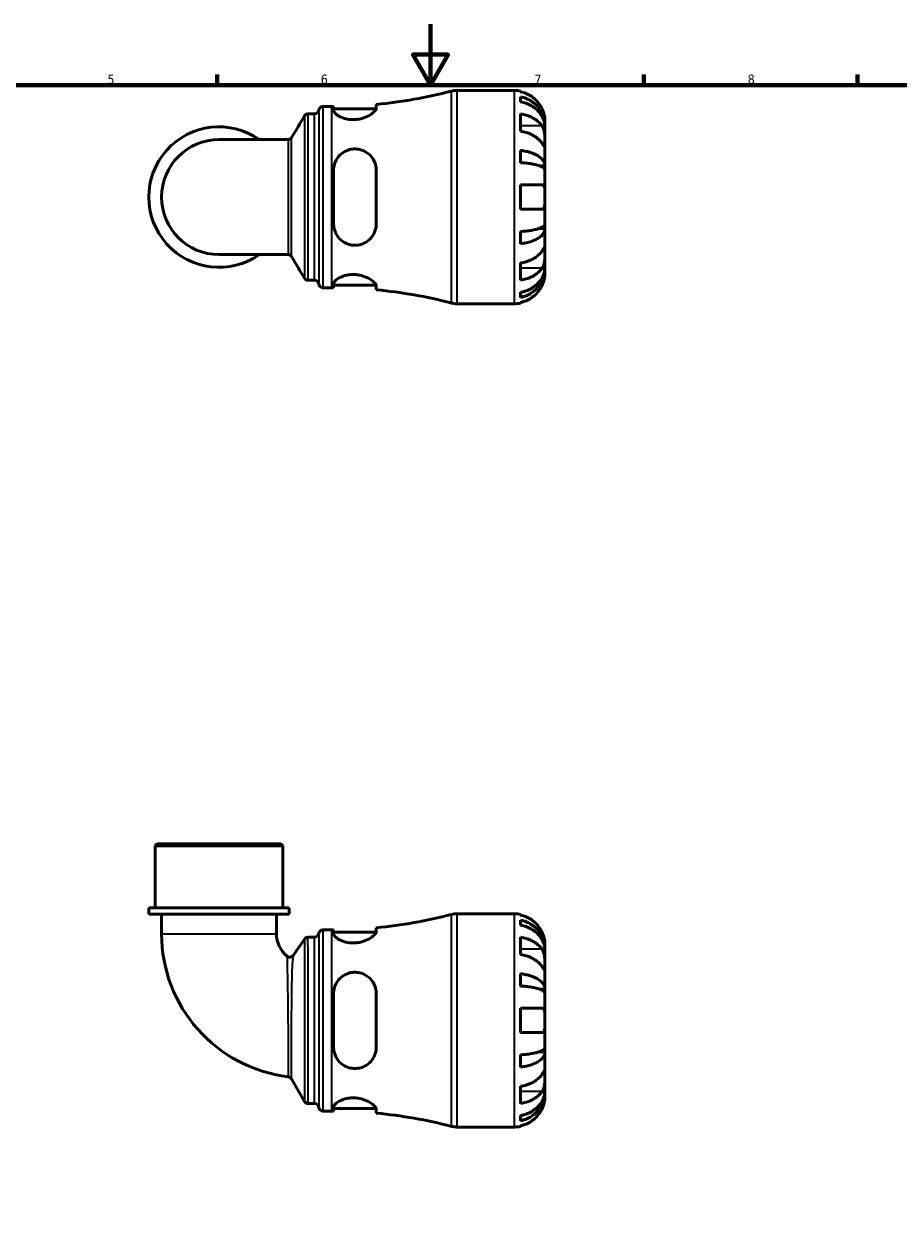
# Model space of a CAD drawing. Header units: millimetres. Extents: x 0 to 902, y -199 to 594.
# Tile 3 of 5: x 287 to 574, y 198 to 594. Entities that reach past the tile are written whole.
import ezdxf

# ---------------------------------------------------------------- set-up
doc = ezdxf.new("R2010")
doc.units = ezdxf.units.MM
for name, color, linetype, lineweight in [('Border (ANSI)', 7, 'Continuous', 70), ('Visible (ANSI)', 7, 'Continuous', 50), ('Visible Narrow (ANSI)', 7, 'Continuous', 35)]:
    doc.layers.add(name, color=color, linetype=linetype, lineweight=lineweight)
doc.styles.add('Note Text (ANSI)', font='tahoma.ttf')

# ---------------------------------------------------------------- blocks, each defined once
blk = doc.blocks.new('Borders Default Border')
at = {"layer": 'Border (ANSI)'}
for p, q in [((350.42, 574), (350.42, 577.45)), ((490.58, 574), (490.58, 577.45)), ((560.67, 574), (560.67, 577.45))]:
    blk.add_line(p, q, dxfattribs=at)
at = {"layer": 'Border (ANSI)', "flags": 128}
for points in [[(420.5, 594), (420.5, 574), (414.73, 584), (426.27, 584), (420.5, 574)], [(20, 20), (20, 574), (821, 574), (821, 20), (20, 20)]]:
    blk.add_lwpolyline(points, dxfattribs=at)
at = {"layer": 'Border (ANSI)', "color": 230, "true_color": 0xff0080, "char_height": 3.05, "attachment_point": 7, "style": 'Note Text (ANSI)'}
for s, insert in [('5', (314.48, 574.34)), ('6', (384.49, 574.34)), ('7', (454.6, 574.4)), ('8', (524.63, 574.33))]:
    blk.add_mtext(s, dxfattribs=dict(at, insert=insert))

msp = doc.modelspace()

# ---------------------------------------------------------------- linework, layer by layer
at = {"layer": 'Visible (ANSI)'}
for p, q in [((429.157, 572.238), (448.073, 572.238)), ((450.073, 572.036), (450.073, 571.805)), ((385.198, 566.988), (388.058, 566.988)), ((388.698, 566.989), (388.698, 565.658)), ((402.698, 566.374), (402.698, 567.674)), ((450.073, 570.155), (450.073, 568.494)), ((380.333, 564.538), (382.42, 564.538)), ((388.698, 566.188), (402.673, 566.188)), ((450.073, 564.509), (450.073, 558.852)), ((458.073, 560.629), (458.048, 560.629)), ((458.073, 560.629), (458.073, 562.238)), ((458.073, 560.017), (458.073, 560.629)), ((458.073, 554.916), (458.073, 560.017)), ((373.709, 556.097), (351.073, 556.097)), ((450.073, 552.533), (450.073, 548.525)), ((458.073, 547.539), (458.073, 554.916)), ((458.073, 547.539), (456.164, 547.539)), ((458.073, 546.061), (458.073, 547.539)), ((388.698, 546.038), (388.698, 528.438)), ((402.698, 528.438), (402.698, 546.038)), ((458.073, 537.238), (458.073, 546.061)), ((450.073, 541.238), (450.073, 533.238)), ((458.073, 528.415), (458.073, 537.238)), ((458.073, 526.937), (458.073, 528.415)), ((450.073, 525.951), (450.073, 521.943)), ((458.073, 526.937), (456.164, 526.937)), ((458.073, 519.56), (458.073, 526.937)), ((458.073, 514.459), (458.073, 519.56)), ((351.073, 518.378), (373.709, 518.378)), ((450.073, 515.624), (450.073, 509.967)), ((458.073, 513.847), (458.048, 513.847)), ((458.073, 513.847), (458.073, 514.459)), ((458.073, 512.238), (458.073, 513.847)), ((380.333, 509.938), (382.42, 509.938)), ((385.198, 507.488), (388.058, 507.488)), ((388.698, 508.818), (388.698, 507.487)), ((388.698, 508.288), (402.673, 508.288)), ((402.698, 506.802), (402.698, 508.102)), ((450.073, 505.982), (450.073, 504.321)), ((429.157, 502.238), (448.073, 502.238)), ((450.073, 502.671), (450.073, 502.44)), ((330.818, 324.991), (330.118, 324.291)), ((372.028, 324.291), (330.118, 324.291)), ((330.118, 303.991), (330.118, 324.291)), ((330.818, 324.991), (371.328, 324.991)), ((371.328, 324.991), (372.028, 324.291)), ((372.028, 303.991), (372.028, 324.291)), ((374.123, 303.991), (328.022, 303.991)), ((328.022, 301.891), (328.022, 303.991)), ((374.123, 301.891), (328.022, 301.891)), ((332.213, 301.891), (332.213, 295.456)), ((369.932, 301.891), (369.932, 295.456)), ((374.123, 301.891), (374.123, 303.991)), ((429.157, 301.991), (448.073, 301.991)), ((450.073, 301.789), (450.073, 301.559)), ((402.698, 296.128), (402.698, 297.428)), ((450.073, 299.908), (450.073, 298.248)), ((375.474, 288.336), (379.121, 293.68)), ((380.278, 294.291), (382.42, 294.291)), ((385.198, 296.741), (388.058, 296.741)), ((388.698, 296.743), (388.698, 295.411)), ((388.698, 295.941), (402.673, 295.941)), ((450.073, 294.262), (450.073, 288.606)), ((458.073, 290.383), (458.048, 290.383)), ((458.073, 290.383), (458.073, 291.991)), ((458.073, 289.77), (458.073, 290.383)), ((458.073, 284.669), (458.073, 289.77)), ((450.073, 282.286), (450.073, 278.278)), ((458.073, 277.293), (458.073, 284.669)), ((388.698, 275.791), (388.698, 258.191)), ((402.698, 258.191), (402.698, 275.791)), ((458.073, 277.293), (456.164, 277.293)), ((458.073, 275.814), (458.073, 277.293)), ((458.073, 266.991), (458.073, 275.814)), ((450.073, 270.991), (450.073, 262.991)), ((458.073, 258.168), (458.073, 266.991)), ((458.073, 256.69), (458.073, 258.168)), ((450.073, 255.705), (450.073, 251.696)), ((458.073, 256.69), (456.164, 256.69)), ((458.073, 249.314), (458.073, 256.69)), ((379.134, 240.391), (374.863, 247.789)), ((458.073, 244.212), (458.073, 249.314)), ((450.073, 245.377), (450.073, 239.72)), ((458.073, 243.6), (458.048, 243.6)), ((458.073, 243.6), (458.073, 244.212)), ((458.073, 241.991), (458.073, 243.6)), ((380.346, 239.691), (382.42, 239.691)), ((388.698, 238.571), (388.698, 237.24)), ((388.698, 238.041), (402.673, 238.041)), ((402.698, 236.555), (402.698, 237.855)), ((385.198, 237.241), (388.058, 237.241)), ((450.073, 235.735), (450.073, 234.075)), ((429.157, 231.991), (448.073, 231.991)), ((450.073, 232.424), (450.073, 232.193))]:
    msp.add_line(p, q, dxfattribs=at)
for centre, radius, start, end in [((388.058, 723.483), 156.495, 275.36782, 284.55907), ((429.157, 565.238), 7, 90, 104.55907), ((448.073, 562.238), 10, 78.46304, 90), ((385.198, 565.588), 1.4, 90, 172.81924), ((388.058, 723.483), 156.495, 270, 270.23432), ((382.42, 565.938), 1.4, 270, 352.81924), ((351.073, 537.238), 23.05, 54.9032, 305.0968), ((351.073, 537.238), 18.86, 90, 270), ((382.42, 508.538), 1.4, 7.18076, 90), ((385.198, 508.888), 1.4, 187.18076, 270), ((388.058, 350.993), 156.495, 89.76568, 90), ((388.058, 350.993), 156.495, 75.44093, 84.63218), ((429.157, 509.238), 7, 255.44093, 270), ((448.073, 512.238), 10, 270, 281.53696), ((388.058, 453.237), 156.495, 275.36782, 284.55907), ((429.157, 294.991), 7, 90, 104.55907), ((448.073, 291.991), 10, 78.46304, 90), ((379.538, 295.456), 47.325, 180, 263.05981), ((379.538, 295.456), 9.606, 180, 230.49497), ((380.278, 292.891), 1.4, 90, 145.69276), ((382.42, 295.691), 1.4, 270, 352.81924), ((385.198, 295.341), 1.4, 90, 172.81924), ((388.058, 453.237), 156.495, 270, 270.23432), ((374.318, 289.125), 1.4, 230.49497, 325.69276), ((373.65, 247.089), 1.4, 30, 83.05981), ((380.346, 241.091), 1.4, 210, 270), ((382.42, 238.291), 1.4, 7.18076, 90), ((385.198, 238.641), 1.4, 187.18076, 270), ((388.058, 80.746), 156.495, 89.76568, 90), ((388.058, 80.746), 156.495, 75.44093, 84.63218), ((429.157, 238.991), 7, 255.44093, 270), ((448.073, 241.991), 10, 270, 281.53696)]:
    msp.add_arc(centre, radius, start, end, dxfattribs=at)
for points, knots in [([(457.113, 566.238), (456.908, 566.676), (456.66, 567.121), (456.004, 568.108), (455.569, 568.631), (454.695, 569.509), (454.176, 569.944), (453.058, 570.694), (452.459, 571.01), (451.336, 571.477), (450.712, 571.674), (450.073, 571.805)], [4.90264375, 4.90264375, 4.90264375, 4.90264375, 5.04224508, 5.04224508, 5.22854914, 5.22854914, 5.41380406, 5.41380406, 5.59905898, 5.59905898, 5.77859995, 5.77859995, 5.77859995, 5.77859995]), ([(450.073, 570.155), (450.714, 570.028), (451.34, 569.836), (452.465, 569.385), (453.064, 569.08), (454.183, 568.355), (454.702, 567.935), (455.575, 567.088), (456.01, 566.583), (456.758, 565.496), (457.073, 564.913), (457.546, 563.804), (457.749, 563.174), (458.012, 561.888), (458.073, 561.231), (458.073, 560.629)], [0.1897184, 0.1897184, 0.1897184, 0.1897184, 0.3698032, 0.3698032, 0.5549844, 0.5549844, 0.7401655, 0.7401655, 0.9258164, 0.9258164, 1.1114673, 1.1114673, 1.2978252, 1.2978252, 1.484183, 1.484183, 1.484183, 1.484183]), ([(458.073, 560.017), (458.073, 560.552), (458.012, 561.137), (457.749, 562.282), (457.546, 562.842), (457.073, 563.83), (456.758, 564.348), (456.01, 565.315), (455.575, 565.765), (454.702, 566.519), (454.183, 566.893), (453.064, 567.538), (452.465, 567.809), (451.34, 568.211), (450.714, 568.381), (450.073, 568.494)], [4.4593823, 4.4593823, 4.4593823, 4.4593823, 4.6457401, 4.6457401, 4.832098, 4.832098, 5.0177489, 5.0177489, 5.2033998, 5.2033998, 5.388581, 5.388581, 5.5737621, 5.5737621, 5.753847, 5.753847, 5.753847, 5.753847]), ([(379.131, 563.855), (379.152, 563.89), (379.177, 563.93), (379.244, 564.019), (379.285, 564.069), (379.395, 564.18), (379.463, 564.24), (379.642, 564.36), (379.754, 564.42), (380.021, 564.51), (380.176, 564.538), (380.333, 564.538)], [3.1402421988, 3.1402421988, 3.1402421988, 3.1402421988, 3.1405148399, 3.1405148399, 3.140787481, 3.140787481, 3.1410601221, 3.1410601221, 3.1413327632, 3.1413327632, 3.1416054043, 3.1416054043, 3.1416054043, 3.1416054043]), ([(402.698, 566.374), (402.698, 566.263), (402.669, 566.142), (402.471, 565.693), (402.163, 565.326), (401.252, 564.554), (400.637, 564.147), (399.238, 563.456), (398.474, 563.164), (397.009, 562.804), (396.349, 562.702), (395.037, 562.629), (394.405, 562.653), (393.05, 562.828), (392.359, 563.002), (390.967, 563.5), (390.316, 563.846), (389.301, 564.567), (388.949, 564.942), (388.729, 565.413), (388.698, 565.539), (388.698, 565.658)], [-2.4790192, -2.4790192, -2.4790192, -2.4790192, -2.3627081, -2.3627081, -2.0765821, -2.0765821, -1.7793934, -1.7793934, -1.5106282, -1.5106282, -1.3077881, -1.3077881, -1.1151315, -1.1151315, -0.8806036, -0.8806036, -0.5856229, -0.5856229, -0.2787648, -0.2787648, -0.1576809, -0.1576809, -0.1576809, -0.1576809]), ([(450.073, 564.509), (450.712, 564.416), (451.336, 564.277), (452.459, 563.947), (453.058, 563.724), (454.176, 563.193), (454.695, 562.886), (455.569, 562.265), (456.004, 561.894), (456.66, 561.197), (456.908, 560.882), (457.113, 560.573)], [0.18972425, 0.18972425, 0.18972425, 0.18972425, 0.36926522, 0.36926522, 0.55452014, 0.55452014, 0.73977506, 0.73977506, 0.92607912, 0.92607912, 1.06568045, 1.06568045, 1.06568045, 1.06568045]), ([(458.073, 562.238), (458.073, 562.238), (458.073, 562.281), (458.07, 562.458), (458.066, 562.6), (458.035, 563.048), (457.997, 563.392), (457.867, 564.068), (457.798, 564.36), (457.641, 564.899), (457.563, 565.137), (457.383, 565.623), (457.281, 565.871), (457.151, 566.156), (457.132, 566.197), (457.113, 566.238)], [-2.77804136, -2.77804136, -2.77804136, -2.77804136, -2.67672151, -2.67672151, -2.56558131, -2.56558131, -2.40960112, -2.40960112, -2.30519389, -2.30519389, -2.22617552, -2.22617552, -2.14450488, -2.14450488, -2.1308178, -2.1308178, -2.1308178, -2.1308178]), ([(457.113, 560.573), (457.172, 560.485), (457.228, 560.392), (457.389, 560.098), (457.486, 559.883), (457.662, 559.409), (457.738, 559.149), (457.89, 558.494), (457.95, 558.093), (458.041, 557.185), (458.059, 556.688), (458.075, 555.734), (458.073, 555.29), (458.073, 554.916)], [-0.64434498, -0.64434498, -0.64434498, -0.64434498, -0.60308586, -0.60308586, -0.52007987, -0.52007987, -0.43273909, -0.43273909, -0.31000661, -0.31000661, -0.15868997, -0.15868997, 0, 0, 0, 0]), ([(373.709, 556.097), (373.859, 556.097), (374.008, 556.123), (374.271, 556.208), (374.384, 556.266), (374.567, 556.386), (374.637, 556.447), (374.749, 556.558), (374.792, 556.609), (374.861, 556.7), (374.887, 556.74), (374.909, 556.777), (374.909, 556.778), (374.91, 556.779)], [-1.555653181, -1.555653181, -1.555653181, -1.555653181, -1.5538277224, -1.5538277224, -1.5519557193, -1.5519557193, -1.5500837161, -1.5500837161, -1.5482117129, -1.5482117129, -1.5463397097, -1.5463397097, -1.5462931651, -1.5462931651, -1.5462931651, -1.5462931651]), ([(457.113, 554.916), (456.908, 555.226), (456.66, 555.54), (456.004, 556.238), (455.569, 556.608), (454.695, 557.229), (454.176, 557.536), (453.058, 558.067), (452.459, 558.29), (451.336, 558.62), (450.712, 558.759), (450.073, 558.852)], [4.90264375, 4.90264375, 4.90264375, 4.90264375, 5.04224508, 5.04224508, 5.22854914, 5.22854914, 5.41380406, 5.41380406, 5.59905898, 5.59905898, 5.77859995, 5.77859995, 5.77859995, 5.77859995]), ([(388.698, 546.038), (388.698, 546.327), (388.716, 546.614), (388.856, 547.746), (389.114, 548.559), (389.958, 550.162), (390.59, 550.926), (391.985, 552.024), (392.689, 552.41), (394.068, 552.876), (394.706, 552.998), (396.011, 553.062), (396.658, 553.001), (398.087, 552.669), (398.832, 552.347), (400.333, 551.378), (401.037, 550.67), (402.072, 549.074), (402.424, 548.198), (402.661, 546.862), (402.698, 546.452), (402.698, 546.038)], [-2.4596733, -2.4596733, -2.4596733, -2.4596733, -2.3687682, -2.3687682, -2.0987401, -2.0987401, -1.7859063, -1.7859063, -1.5384941, -1.5384941, -1.3426217, -1.3426217, -1.1452716, -1.1452716, -0.8922041, -0.8922041, -0.5721176, -0.5721176, -0.2699911, -0.2699911, -0.1397069, -0.1397069, -0.1397069, -0.1397069]), ([(450.073, 552.533), (450.714, 552.466), (451.34, 552.366), (452.465, 552.129), (453.064, 551.969), (454.183, 551.589), (454.702, 551.369), (455.575, 550.925), (456.01, 550.66), (456.758, 550.09), (457.073, 549.785), (457.546, 549.203), (457.749, 548.873), (458.012, 548.199), (458.073, 547.855), (458.073, 547.539)], [0.1897184, 0.1897184, 0.1897184, 0.1897184, 0.3698032, 0.3698032, 0.5549844, 0.5549844, 0.7401655, 0.7401655, 0.9258164, 0.9258164, 1.1114673, 1.1114673, 1.2978252, 1.2978252, 1.484183, 1.484183, 1.484183, 1.484183]), ([(458.073, 554.916), (458.073, 554.706), (458.073, 554.521), (458.071, 554.194), (458.069, 554.057), (458.051, 553.816), (458.031, 553.745), (457.944, 553.743), (457.88, 553.805), (457.724, 554.008), (457.647, 554.118), (457.469, 554.379), (457.37, 554.529), (457.213, 554.765), (457.164, 554.839), (457.113, 554.916)], [0, 0, 0, 0, 0.08884908, 0.08884908, 0.18379648, 0.18379648, 0.31419699, 0.31419699, 0.43784665, 0.43784665, 0.52411276, 0.52411276, 0.60765264, 0.60765264, 0.6434969, 0.6434969, 0.6434969, 0.6434969]), ([(458.073, 546.061), (458.073, 546.217), (458.012, 546.386), (457.749, 546.719), (457.546, 546.882), (457.073, 547.169), (456.758, 547.32), (456.01, 547.601), (455.575, 547.731), (454.702, 547.95), (454.183, 548.059), (453.064, 548.247), (452.465, 548.325), (451.34, 548.442), (450.714, 548.492), (450.073, 548.525)], [4.4593823, 4.4593823, 4.4593823, 4.4593823, 4.6457401, 4.6457401, 4.832098, 4.832098, 5.0177489, 5.0177489, 5.2033998, 5.2033998, 5.388581, 5.388581, 5.5737621, 5.5737621, 5.753847, 5.753847, 5.753847, 5.753847]), ([(450.073, 541.238), (450.712, 541.238), (451.336, 541.238), (452.459, 541.238), (453.058, 541.238), (454.176, 541.238), (454.695, 541.238), (455.569, 541.238), (456.004, 541.238), (456.66, 541.238), (456.908, 541.238), (457.113, 541.238)], [0.18972425, 0.18972425, 0.18972425, 0.18972425, 0.36926522, 0.36926522, 0.55452014, 0.55452014, 0.73977506, 0.73977506, 0.92607912, 0.92607912, 1.06568045, 1.06568045, 1.06568045, 1.06568045]), ([(457.113, 541.238), (457.182, 541.238), (457.247, 541.23), (457.408, 541.187), (457.498, 541.139), (457.663, 540.992), (457.737, 540.888), (457.889, 540.565), (457.951, 540.318), (458.041, 539.662), (458.059, 539.24), (458.075, 538.29), (458.073, 537.766), (458.073, 537.238)], [-0.64008532, -0.64008532, -0.64008532, -0.64008532, -0.59222185, -0.59222185, -0.51595037, -0.51595037, -0.43235608, -0.43235608, -0.30863031, -0.30863031, -0.15844955, -0.15844955, 0, 0, 0, 0]), ([(458.073, 537.238), (458.073, 536.9), (458.073, 536.564), (458.07, 535.878), (458.066, 535.535), (458.035, 534.77), (457.997, 534.381), (457.867, 533.861), (457.798, 533.69), (457.641, 533.46), (457.563, 533.385), (457.383, 533.277), (457.281, 533.247), (457.151, 533.239), (457.132, 533.238), (457.113, 533.238)], [-2.77804136, -2.77804136, -2.77804136, -2.77804136, -2.67672151, -2.67672151, -2.56558131, -2.56558131, -2.40960112, -2.40960112, -2.30519389, -2.30519389, -2.22617552, -2.22617552, -2.14450488, -2.14450488, -2.1308178, -2.1308178, -2.1308178, -2.1308178]), ([(457.113, 533.238), (456.908, 533.238), (456.66, 533.238), (456.004, 533.238), (455.569, 533.238), (454.695, 533.238), (454.176, 533.238), (453.058, 533.238), (452.459, 533.238), (451.336, 533.238), (450.712, 533.238), (450.073, 533.238)], [4.90264375, 4.90264375, 4.90264375, 4.90264375, 5.04224508, 5.04224508, 5.22854914, 5.22854914, 5.41380406, 5.41380406, 5.59905898, 5.59905898, 5.77859995, 5.77859995, 5.77859995, 5.77859995]), ([(402.698, 528.438), (402.698, 528.069), (402.669, 527.702), (402.471, 526.454), (402.163, 525.615), (401.252, 524.081), (400.637, 523.393), (399.238, 522.342), (398.474, 521.953), (397.009, 521.531), (396.349, 521.436), (395.037, 521.44), (394.405, 521.529), (393.05, 521.912), (392.359, 522.24), (390.967, 523.194), (390.316, 523.869), (389.301, 525.439), (388.949, 526.343), (388.729, 527.672), (388.698, 528.054), (388.698, 528.438)], [-2.4790192, -2.4790192, -2.4790192, -2.4790192, -2.3627081, -2.3627081, -2.0765821, -2.0765821, -1.7793934, -1.7793934, -1.5106282, -1.5106282, -1.3077881, -1.3077881, -1.1151315, -1.1151315, -0.8806036, -0.8806036, -0.5856229, -0.5856229, -0.2787648, -0.2787648, -0.1576809, -0.1576809, -0.1576809, -0.1576809]), ([(450.073, 525.951), (450.714, 525.984), (451.34, 526.034), (452.465, 526.151), (453.064, 526.229), (454.183, 526.417), (454.702, 526.526), (455.575, 526.745), (456.01, 526.875), (456.758, 527.156), (457.073, 527.307), (457.546, 527.594), (457.749, 527.757), (458.012, 528.089), (458.073, 528.259), (458.073, 528.415)], [0.1897184, 0.1897184, 0.1897184, 0.1897184, 0.3698032, 0.3698032, 0.5549844, 0.5549844, 0.7401655, 0.7401655, 0.9258164, 0.9258164, 1.1114673, 1.1114673, 1.2978252, 1.2978252, 1.484183, 1.484183, 1.484183, 1.484183]), ([(458.073, 526.937), (458.073, 526.621), (458.012, 526.277), (457.749, 525.603), (457.546, 525.272), (457.073, 524.691), (456.758, 524.386), (456.01, 523.816), (455.575, 523.551), (454.702, 523.107), (454.183, 522.887), (453.064, 522.507), (452.465, 522.347), (451.34, 522.11), (450.714, 522.01), (450.073, 521.943)], [4.4593823, 4.4593823, 4.4593823, 4.4593823, 4.6457401, 4.6457401, 4.832098, 4.832098, 5.0177489, 5.0177489, 5.2033998, 5.2033998, 5.388581, 5.388581, 5.5737621, 5.5737621, 5.753847, 5.753847, 5.753847, 5.753847]), ([(450.073, 515.624), (450.712, 515.717), (451.336, 515.856), (452.459, 516.186), (453.058, 516.409), (454.176, 516.94), (454.695, 517.247), (455.569, 517.868), (456.004, 518.238), (456.66, 518.936), (456.908, 519.25), (457.113, 519.56)], [0.18972425, 0.18972425, 0.18972425, 0.18972425, 0.36926522, 0.36926522, 0.55452014, 0.55452014, 0.73977506, 0.73977506, 0.92607912, 0.92607912, 1.06568045, 1.06568045, 1.06568045, 1.06568045]), ([(457.113, 519.56), (457.172, 519.648), (457.228, 519.733), (457.389, 519.976), (457.486, 520.122), (457.662, 520.38), (457.738, 520.488), (457.89, 520.681), (457.95, 520.737), (458.041, 520.724), (458.059, 520.623), (458.075, 520.23), (458.073, 519.934), (458.073, 519.56)], [-0.64434498, -0.64434498, -0.64434498, -0.64434498, -0.60308586, -0.60308586, -0.52007987, -0.52007987, -0.43273909, -0.43273909, -0.31000661, -0.31000661, -0.15868997, -0.15868997, 0, 0, 0, 0]), ([(458.073, 519.56), (458.073, 519.351), (458.073, 519.119), (458.071, 518.601), (458.069, 518.314), (458.051, 517.604), (458.031, 517.173), (457.944, 516.331), (457.88, 515.928), (457.724, 515.277), (457.647, 515.022), (457.469, 514.553), (457.37, 514.339), (457.213, 514.06), (457.164, 513.98), (457.113, 513.903)], [0, 0, 0, 0, 0.08884908, 0.08884908, 0.18379648, 0.18379648, 0.31419699, 0.31419699, 0.43784665, 0.43784665, 0.52411276, 0.52411276, 0.60765264, 0.60765264, 0.6434969, 0.6434969, 0.6434969, 0.6434969]), ([(374.91, 517.697), (374.889, 517.733), (374.863, 517.773), (374.795, 517.863), (374.753, 517.914), (374.642, 518.025), (374.572, 518.086), (374.392, 518.205), (374.28, 518.264), (374.016, 518.352), (373.862, 518.378), (373.709, 518.378)], [1.546304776, 1.546304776, 1.546304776, 1.546304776, 1.5481767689, 1.5481767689, 1.5500487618, 1.5500487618, 1.5519207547, 1.5519207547, 1.5537927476, 1.5537927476, 1.5556647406, 1.5556647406, 1.5556647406, 1.5556647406]), ([(388.698, 508.818), (388.698, 508.907), (388.716, 509.001), (388.856, 509.389), (389.114, 509.711), (389.958, 510.413), (390.59, 510.794), (391.985, 511.361), (392.689, 511.569), (394.068, 511.794), (394.706, 511.84), (396.011, 511.808), (396.658, 511.73), (398.087, 511.429), (398.832, 511.177), (400.333, 510.511), (401.037, 510.075), (402.072, 509.247), (402.424, 508.853), (402.661, 508.364), (402.698, 508.227), (402.698, 508.102)], [-2.4596733, -2.4596733, -2.4596733, -2.4596733, -2.3687682, -2.3687682, -2.0987401, -2.0987401, -1.7859063, -1.7859063, -1.5384941, -1.5384941, -1.3426217, -1.3426217, -1.1452716, -1.1452716, -0.8922041, -0.8922041, -0.5721176, -0.5721176, -0.2699911, -0.2699911, -0.1397069, -0.1397069, -0.1397069, -0.1397069]), ([(450.073, 505.982), (450.714, 506.095), (451.34, 506.265), (452.465, 506.667), (453.064, 506.938), (454.183, 507.583), (454.702, 507.957), (455.575, 508.711), (456.01, 509.161), (456.758, 510.128), (457.073, 510.646), (457.546, 511.634), (457.749, 512.194), (458.012, 513.339), (458.073, 513.924), (458.073, 514.459)], [0.1897184, 0.1897184, 0.1897184, 0.1897184, 0.3698032, 0.3698032, 0.5549844, 0.5549844, 0.7401655, 0.7401655, 0.9258164, 0.9258164, 1.1114673, 1.1114673, 1.2978252, 1.2978252, 1.484183, 1.484183, 1.484183, 1.484183]), ([(457.113, 513.903), (456.908, 513.593), (456.66, 513.279), (456.004, 512.582), (455.569, 512.211), (454.695, 511.59), (454.176, 511.283), (453.058, 510.752), (452.459, 510.529), (451.336, 510.199), (450.712, 510.06), (450.073, 509.967)], [4.90264375, 4.90264375, 4.90264375, 4.90264375, 5.04224508, 5.04224508, 5.22854914, 5.22854914, 5.41380406, 5.41380406, 5.59905898, 5.59905898, 5.77859995, 5.77859995, 5.77859995, 5.77859995]), ([(458.073, 513.847), (458.073, 513.245), (458.012, 512.588), (457.749, 511.302), (457.546, 510.672), (457.073, 509.563), (456.758, 508.98), (456.01, 507.893), (455.575, 507.388), (454.702, 506.541), (454.183, 506.121), (453.064, 505.396), (452.465, 505.091), (451.34, 504.64), (450.714, 504.448), (450.073, 504.321)], [4.4593823, 4.4593823, 4.4593823, 4.4593823, 4.6457401, 4.6457401, 4.832098, 4.832098, 5.0177489, 5.0177489, 5.2033998, 5.2033998, 5.388581, 5.388581, 5.5737621, 5.5737621, 5.753847, 5.753847, 5.753847, 5.753847]), ([(457.113, 508.238), (457.182, 508.385), (457.247, 508.532), (457.408, 508.918), (457.498, 509.155), (457.663, 509.646), (457.737, 509.897), (457.889, 510.495), (457.951, 510.824), (458.041, 511.459), (458.059, 511.737), (458.075, 512.133), (458.073, 512.238), (458.073, 512.238)], [-0.64008532, -0.64008532, -0.64008532, -0.64008532, -0.59222185, -0.59222185, -0.51595037, -0.51595037, -0.43235608, -0.43235608, -0.30863031, -0.30863031, -0.15844955, -0.15844955, 0, 0, 0, 0]), ([(380.333, 509.938), (380.184, 509.938), (380.036, 509.963), (379.771, 510.048), (379.657, 510.107), (379.474, 510.227), (379.404, 510.288), (379.292, 510.399), (379.249, 510.45), (379.181, 510.54), (379.155, 510.58), (379.133, 510.618), (379.132, 510.619), (379.131, 510.621)], [6.2831827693, 6.2831827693, 6.2831827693, 6.2831827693, 6.2834424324, 6.2834424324, 6.2837150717, 6.2837150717, 6.283987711, 6.283987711, 6.2842603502, 6.2842603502, 6.2845329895, 6.2845329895, 6.2845459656, 6.2845459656, 6.2845459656, 6.2845459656]), ([(450.073, 502.671), (450.712, 502.802), (451.336, 502.999), (452.459, 503.466), (453.058, 503.782), (454.176, 504.532), (454.695, 504.967), (455.569, 505.844), (456.004, 506.368), (456.66, 507.355), (456.908, 507.8), (457.113, 508.238)], [0.18972425, 0.18972425, 0.18972425, 0.18972425, 0.36926522, 0.36926522, 0.55452014, 0.55452014, 0.73977506, 0.73977506, 0.92607912, 0.92607912, 1.06568045, 1.06568045, 1.06568045, 1.06568045]), ([(457.113, 295.991), (456.908, 296.43), (456.66, 296.874), (456.004, 297.861), (455.569, 298.385), (454.695, 299.262), (454.176, 299.697), (453.058, 300.448), (452.459, 300.763), (451.336, 301.23), (450.712, 301.427), (450.073, 301.559)], [4.90264375, 4.90264375, 4.90264375, 4.90264375, 5.04224508, 5.04224508, 5.22854914, 5.22854914, 5.41380406, 5.41380406, 5.59905898, 5.59905898, 5.77859995, 5.77859995, 5.77859995, 5.77859995]), ([(450.073, 299.908), (450.714, 299.781), (451.34, 299.59), (452.465, 299.138), (453.064, 298.833), (454.183, 298.108), (454.702, 297.688), (455.575, 296.841), (456.01, 296.336), (456.758, 295.249), (457.073, 294.667), (457.546, 293.557), (457.749, 292.927), (458.012, 291.641), (458.073, 290.984), (458.073, 290.383)], [0.1897184, 0.1897184, 0.1897184, 0.1897184, 0.3698032, 0.3698032, 0.5549844, 0.5549844, 0.7401655, 0.7401655, 0.9258164, 0.9258164, 1.1114673, 1.1114673, 1.2978252, 1.2978252, 1.484183, 1.484183, 1.484183, 1.484183]), ([(458.073, 289.77), (458.073, 290.306), (458.012, 290.89), (457.749, 292.035), (457.546, 292.596), (457.073, 293.583), (456.758, 294.101), (456.01, 295.069), (455.575, 295.518), (454.702, 296.272), (454.183, 296.646), (453.064, 297.291), (452.465, 297.562), (451.34, 297.964), (450.714, 298.135), (450.073, 298.248)], [4.4593823, 4.4593823, 4.4593823, 4.4593823, 4.6457401, 4.6457401, 4.832098, 4.832098, 5.0177489, 5.0177489, 5.2033998, 5.2033998, 5.388581, 5.388581, 5.5737621, 5.5737621, 5.753847, 5.753847, 5.753847, 5.753847]), ([(402.698, 296.128), (402.698, 296.016), (402.669, 295.895), (402.471, 295.446), (402.163, 295.079), (401.252, 294.307), (400.637, 293.9), (399.238, 293.209), (398.474, 292.918), (397.009, 292.557), (396.349, 292.455), (395.037, 292.382), (394.405, 292.407), (393.05, 292.582), (392.359, 292.756), (390.967, 293.253), (390.316, 293.599), (389.301, 294.32), (388.949, 294.696), (388.729, 295.166), (388.698, 295.293), (388.698, 295.411)], [-2.4790192, -2.4790192, -2.4790192, -2.4790192, -2.3627081, -2.3627081, -2.0765821, -2.0765821, -1.7793934, -1.7793934, -1.5106282, -1.5106282, -1.3077881, -1.3077881, -1.1151315, -1.1151315, -0.8806036, -0.8806036, -0.5856229, -0.5856229, -0.2787648, -0.2787648, -0.1576809, -0.1576809, -0.1576809, -0.1576809]), ([(450.073, 294.262), (450.712, 294.17), (451.336, 294.03), (452.459, 293.7), (453.058, 293.477), (454.176, 292.946), (454.695, 292.639), (455.569, 292.018), (456.004, 291.648), (456.66, 290.95), (456.908, 290.636), (457.113, 290.326)], [0.18972425, 0.18972425, 0.18972425, 0.18972425, 0.36926522, 0.36926522, 0.55452014, 0.55452014, 0.73977506, 0.73977506, 0.92607912, 0.92607912, 1.06568045, 1.06568045, 1.06568045, 1.06568045]), ([(458.073, 291.991), (458.073, 291.991), (458.073, 292.044), (458.069, 292.267), (458.063, 292.449), (458.02, 292.921), (457.985, 293.201), (457.872, 293.798), (457.802, 294.1), (457.651, 294.618), (457.585, 294.822), (457.444, 295.216), (457.371, 295.404), (457.235, 295.725), (457.175, 295.859), (457.113, 295.991)], [0, 0, 0, 0, 0.11274969, 0.11274969, 0.24046199, 0.24046199, 0.3630761, 0.3630761, 0.46982648, 0.46982648, 0.53680834, 0.53680834, 0.59738122, 0.59738122, 0.64072731, 0.64072731, 0.64072731, 0.64072731]), ([(457.113, 290.326), (457.172, 290.238), (457.228, 290.145), (457.389, 289.851), (457.486, 289.637), (457.662, 289.162), (457.738, 288.903), (457.89, 288.247), (457.95, 287.846), (458.041, 286.938), (458.059, 286.442), (458.075, 285.487), (458.073, 285.043), (458.073, 284.669)], [-0.64434498, -0.64434498, -0.64434498, -0.64434498, -0.60308586, -0.60308586, -0.52007987, -0.52007987, -0.43273909, -0.43273909, -0.31000661, -0.31000661, -0.15868997, -0.15868997, 0, 0, 0, 0]), ([(457.113, 284.669), (456.908, 284.979), (456.66, 285.293), (456.004, 285.991), (455.569, 286.361), (454.695, 286.982), (454.176, 287.29), (453.058, 287.82), (452.459, 288.043), (451.336, 288.373), (450.712, 288.513), (450.073, 288.606)], [4.90264375, 4.90264375, 4.90264375, 4.90264375, 5.04224508, 5.04224508, 5.22854914, 5.22854914, 5.41380406, 5.41380406, 5.59905898, 5.59905898, 5.77859995, 5.77859995, 5.77859995, 5.77859995]), ([(388.698, 275.791), (388.698, 276.08), (388.716, 276.367), (388.856, 277.499), (389.114, 278.312), (389.958, 279.915), (390.59, 280.68), (391.985, 281.777), (392.689, 282.164), (394.068, 282.629), (394.706, 282.751), (396.011, 282.815), (396.658, 282.755), (398.087, 282.422), (398.832, 282.1), (400.333, 281.131), (401.037, 280.423), (402.072, 278.828), (402.424, 277.951), (402.661, 276.615), (402.698, 276.205), (402.698, 275.791)], [-2.4596733, -2.4596733, -2.4596733, -2.4596733, -2.3687682, -2.3687682, -2.0987401, -2.0987401, -1.7859063, -1.7859063, -1.5384941, -1.5384941, -1.3426217, -1.3426217, -1.1452716, -1.1452716, -0.8922041, -0.8922041, -0.5721176, -0.5721176, -0.2699911, -0.2699911, -0.1397069, -0.1397069, -0.1397069, -0.1397069]), ([(450.073, 282.286), (450.714, 282.22), (451.34, 282.119), (452.465, 281.882), (453.064, 281.723), (454.183, 281.343), (454.702, 281.122), (455.575, 280.678), (456.01, 280.414), (456.758, 279.844), (457.073, 279.538), (457.546, 278.957), (457.749, 278.627), (458.012, 277.952), (458.073, 277.608), (458.073, 277.293)], [0.1897184, 0.1897184, 0.1897184, 0.1897184, 0.3698032, 0.3698032, 0.5549844, 0.5549844, 0.7401655, 0.7401655, 0.9258164, 0.9258164, 1.1114673, 1.1114673, 1.2978252, 1.2978252, 1.484183, 1.484183, 1.484183, 1.484183]), ([(458.073, 284.669), (458.073, 284.46), (458.073, 284.274), (458.071, 283.947), (458.069, 283.81), (458.051, 283.569), (458.031, 283.498), (457.944, 283.496), (457.88, 283.558), (457.724, 283.761), (457.647, 283.871), (457.469, 284.133), (457.37, 284.282), (457.213, 284.519), (457.164, 284.593), (457.113, 284.669)], [0, 0, 0, 0, 0.08884908, 0.08884908, 0.18379648, 0.18379648, 0.31419699, 0.31419699, 0.43784665, 0.43784665, 0.52411276, 0.52411276, 0.60765264, 0.60765264, 0.6434969, 0.6434969, 0.6434969, 0.6434969]), ([(458.073, 275.814), (458.073, 275.97), (458.012, 276.14), (457.749, 276.473), (457.546, 276.635), (457.073, 276.922), (456.758, 277.073), (456.01, 277.354), (455.575, 277.485), (454.702, 277.704), (454.183, 277.812), (453.064, 278), (452.465, 278.079), (451.34, 278.195), (450.714, 278.245), (450.073, 278.278)], [4.4593823, 4.4593823, 4.4593823, 4.4593823, 4.6457401, 4.6457401, 4.832098, 4.832098, 5.0177489, 5.0177489, 5.2033998, 5.2033998, 5.388581, 5.388581, 5.5737621, 5.5737621, 5.753847, 5.753847, 5.753847, 5.753847]), ([(450.073, 270.991), (450.712, 270.991), (451.336, 270.991), (452.459, 270.991), (453.058, 270.991), (454.176, 270.991), (454.695, 270.991), (455.569, 270.991), (456.004, 270.991), (456.66, 270.991), (456.908, 270.991), (457.113, 270.991)], [0.18972425, 0.18972425, 0.18972425, 0.18972425, 0.36926522, 0.36926522, 0.55452014, 0.55452014, 0.73977506, 0.73977506, 0.92607912, 0.92607912, 1.06568045, 1.06568045, 1.06568045, 1.06568045]), ([(457.113, 270.991), (457.182, 270.991), (457.247, 270.983), (457.408, 270.94), (457.498, 270.892), (457.663, 270.745), (457.737, 270.641), (457.889, 270.318), (457.951, 270.071), (458.041, 269.416), (458.059, 268.994), (458.075, 268.043), (458.073, 267.519), (458.073, 266.991)], [-0.64008532, -0.64008532, -0.64008532, -0.64008532, -0.59222185, -0.59222185, -0.51595037, -0.51595037, -0.43235608, -0.43235608, -0.30863031, -0.30863031, -0.15844955, -0.15844955, 0, 0, 0, 0]), ([(458.073, 266.991), (458.073, 266.654), (458.073, 266.317), (458.07, 265.632), (458.066, 265.288), (458.035, 264.523), (457.997, 264.135), (457.867, 263.614), (457.798, 263.444), (457.641, 263.213), (457.563, 263.138), (457.383, 263.031), (457.281, 263.001), (457.151, 262.992), (457.132, 262.991), (457.113, 262.991)], [-2.77804136, -2.77804136, -2.77804136, -2.77804136, -2.67672151, -2.67672151, -2.56558131, -2.56558131, -2.40960112, -2.40960112, -2.30519389, -2.30519389, -2.22617552, -2.22617552, -2.14450488, -2.14450488, -2.1308178, -2.1308178, -2.1308178, -2.1308178]), ([(457.113, 262.991), (456.908, 262.991), (456.66, 262.991), (456.004, 262.991), (455.569, 262.991), (454.695, 262.991), (454.176, 262.991), (453.058, 262.991), (452.459, 262.991), (451.336, 262.991), (450.712, 262.991), (450.073, 262.991)], [4.90264375, 4.90264375, 4.90264375, 4.90264375, 5.04224508, 5.04224508, 5.22854914, 5.22854914, 5.41380406, 5.41380406, 5.59905898, 5.59905898, 5.77859995, 5.77859995, 5.77859995, 5.77859995]), ([(402.698, 258.191), (402.698, 257.822), (402.669, 257.456), (402.471, 256.207), (402.163, 255.368), (401.252, 253.835), (400.637, 253.147), (399.238, 252.095), (398.474, 251.707), (397.009, 251.284), (396.349, 251.189), (395.037, 251.193), (394.405, 251.282), (393.05, 251.665), (392.359, 251.993), (390.967, 252.947), (390.316, 253.622), (389.301, 255.192), (388.949, 256.096), (388.729, 257.426), (388.698, 257.808), (388.698, 258.191)], [-2.4790192, -2.4790192, -2.4790192, -2.4790192, -2.3627081, -2.3627081, -2.0765821, -2.0765821, -1.7793934, -1.7793934, -1.5106282, -1.5106282, -1.3077881, -1.3077881, -1.1151315, -1.1151315, -0.8806036, -0.8806036, -0.5856229, -0.5856229, -0.2787648, -0.2787648, -0.1576809, -0.1576809, -0.1576809, -0.1576809]), ([(450.073, 255.705), (450.714, 255.738), (451.34, 255.787), (452.465, 255.904), (453.064, 255.983), (454.183, 256.17), (454.702, 256.279), (455.575, 256.498), (456.01, 256.629), (456.758, 256.91), (457.073, 257.06), (457.546, 257.347), (457.749, 257.51), (458.012, 257.843), (458.073, 258.013), (458.073, 258.168)], [0.1897184, 0.1897184, 0.1897184, 0.1897184, 0.3698032, 0.3698032, 0.5549844, 0.5549844, 0.7401655, 0.7401655, 0.9258164, 0.9258164, 1.1114673, 1.1114673, 1.2978252, 1.2978252, 1.484183, 1.484183, 1.484183, 1.484183]), ([(458.073, 256.69), (458.073, 256.375), (458.012, 256.03), (457.749, 255.356), (457.546, 255.026), (457.073, 254.444), (456.758, 254.139), (456.01, 253.569), (455.575, 253.304), (454.702, 252.86), (454.183, 252.64), (453.064, 252.26), (452.465, 252.1), (451.34, 251.863), (450.714, 251.763), (450.073, 251.696)], [4.4593823, 4.4593823, 4.4593823, 4.4593823, 4.6457401, 4.6457401, 4.832098, 4.832098, 5.0177489, 5.0177489, 5.2033998, 5.2033998, 5.388581, 5.388581, 5.5737621, 5.5737621, 5.753847, 5.753847, 5.753847, 5.753847]), ([(457.113, 249.314), (457.172, 249.402), (457.228, 249.486), (457.389, 249.729), (457.486, 249.875), (457.662, 250.133), (457.738, 250.241), (457.89, 250.435), (457.95, 250.491), (458.041, 250.478), (458.059, 250.376), (458.075, 249.984), (458.073, 249.688), (458.073, 249.314)], [-0.64434498, -0.64434498, -0.64434498, -0.64434498, -0.60308586, -0.60308586, -0.52007987, -0.52007987, -0.43273909, -0.43273909, -0.31000661, -0.31000661, -0.15868997, -0.15868997, 0, 0, 0, 0]), ([(450.073, 245.377), (450.712, 245.47), (451.336, 245.609), (452.459, 245.939), (453.058, 246.162), (454.176, 246.693), (454.695, 247.001), (455.569, 247.621), (456.004, 247.992), (456.66, 248.689), (456.908, 249.004), (457.113, 249.314)], [0.18972425, 0.18972425, 0.18972425, 0.18972425, 0.36926522, 0.36926522, 0.55452014, 0.55452014, 0.73977506, 0.73977506, 0.92607912, 0.92607912, 1.06568045, 1.06568045, 1.06568045, 1.06568045]), ([(458.073, 249.314), (458.073, 249.104), (458.073, 248.872), (458.071, 248.354), (458.069, 248.068), (458.051, 247.357), (458.031, 246.927), (457.944, 246.085), (457.88, 245.682), (457.724, 245.03), (457.647, 244.776), (457.469, 244.306), (457.37, 244.092), (457.213, 243.813), (457.164, 243.733), (457.113, 243.657)], [0, 0, 0, 0, 0.08884908, 0.08884908, 0.18379648, 0.18379648, 0.31419699, 0.31419699, 0.43784665, 0.43784665, 0.52411276, 0.52411276, 0.60765264, 0.60765264, 0.6434969, 0.6434969, 0.6434969, 0.6434969]), ([(450.073, 235.735), (450.714, 235.848), (451.34, 236.018), (452.465, 236.42), (453.064, 236.691), (454.183, 237.337), (454.702, 237.711), (455.575, 238.464), (456.01, 238.914), (456.758, 239.881), (457.073, 240.4), (457.546, 241.387), (457.749, 241.947), (458.012, 243.092), (458.073, 243.677), (458.073, 244.212)], [0.1897184, 0.1897184, 0.1897184, 0.1897184, 0.3698032, 0.3698032, 0.5549844, 0.5549844, 0.7401655, 0.7401655, 0.9258164, 0.9258164, 1.1114673, 1.1114673, 1.2978252, 1.2978252, 1.484183, 1.484183, 1.484183, 1.484183]), ([(457.113, 243.657), (456.908, 243.347), (456.66, 243.032), (456.004, 242.335), (455.569, 241.964), (454.695, 241.344), (454.176, 241.036), (453.058, 240.506), (452.459, 240.283), (451.336, 239.953), (450.712, 239.813), (450.073, 239.72)], [4.90264375, 4.90264375, 4.90264375, 4.90264375, 5.04224508, 5.04224508, 5.22854914, 5.22854914, 5.41380406, 5.41380406, 5.59905898, 5.59905898, 5.77859995, 5.77859995, 5.77859995, 5.77859995]), ([(458.073, 243.6), (458.073, 242.999), (458.012, 242.342), (457.749, 241.055), (457.546, 240.425), (457.073, 239.316), (456.758, 238.734), (456.01, 237.647), (455.575, 237.142), (454.702, 236.295), (454.183, 235.874), (453.064, 235.149), (452.465, 234.845), (451.34, 234.393), (450.714, 234.202), (450.073, 234.075)], [4.4593823, 4.4593823, 4.4593823, 4.4593823, 4.6457401, 4.6457401, 4.832098, 4.832098, 5.0177489, 5.0177489, 5.2033998, 5.2033998, 5.388581, 5.388581, 5.5737621, 5.5737621, 5.753847, 5.753847, 5.753847, 5.753847]), ([(457.113, 237.991), (457.182, 238.138), (457.247, 238.286), (457.408, 238.671), (457.498, 238.908), (457.663, 239.399), (457.737, 239.65), (457.889, 240.249), (457.951, 240.577), (458.041, 241.212), (458.059, 241.49), (458.075, 241.887), (458.073, 241.991), (458.073, 241.991)], [-0.64008532, -0.64008532, -0.64008532, -0.64008532, -0.59222185, -0.59222185, -0.51595037, -0.51595037, -0.43235608, -0.43235608, -0.30863031, -0.30863031, -0.15844955, -0.15844955, 0, 0, 0, 0]), ([(388.698, 238.571), (388.698, 238.661), (388.716, 238.754), (388.856, 239.142), (389.114, 239.464), (389.958, 240.166), (390.59, 240.548), (391.985, 241.114), (392.689, 241.322), (394.068, 241.548), (394.706, 241.594), (396.011, 241.562), (396.658, 241.483), (398.087, 241.182), (398.832, 240.93), (400.333, 240.264), (401.037, 239.829), (402.072, 239.001), (402.424, 238.607), (402.661, 238.117), (402.698, 237.98), (402.698, 237.855)], [-2.4596733, -2.4596733, -2.4596733, -2.4596733, -2.3687682, -2.3687682, -2.0987401, -2.0987401, -1.7859063, -1.7859063, -1.5384941, -1.5384941, -1.3426217, -1.3426217, -1.1452716, -1.1452716, -0.8922041, -0.8922041, -0.5721176, -0.5721176, -0.2699911, -0.2699911, -0.1397069, -0.1397069, -0.1397069, -0.1397069]), ([(450.073, 232.424), (450.712, 232.555), (451.336, 232.753), (452.459, 233.219), (453.058, 233.535), (454.176, 234.285), (454.695, 234.72), (455.569, 235.598), (456.004, 236.122), (456.66, 237.108), (456.908, 237.553), (457.113, 237.991)], [0.18972425, 0.18972425, 0.18972425, 0.18972425, 0.36926522, 0.36926522, 0.55452014, 0.55452014, 0.73977506, 0.73977506, 0.92607912, 0.92607912, 1.06568045, 1.06568045, 1.06568045, 1.06568045])]:
    msp.add_open_spline(points, degree=3, knots=knots, dxfattribs=at)
for points in [[(374.91, 556.779), (376.318, 559.137), (377.724, 561.496), (379.131, 563.855)], [(379.131, 510.621), (377.724, 512.98), (376.318, 515.339), (374.91, 517.697)]]:
    msp.add_open_spline(points, degree=3, dxfattribs=at)
at = {"layer": 'Visible Narrow (ANSI)'}
for p, q in [((427.397, 502.891), (427.397, 571.585)), ((429.157, 571.807), (429.157, 502.669)), ((448.073, 502.669), (448.073, 571.807)), ((382.42, 510.274), (382.42, 564.202)), ((383.809, 565.412), (383.809, 509.064)), ((385.198, 566.622), (385.198, 507.854)), ((388.058, 507.854), (388.058, 566.622)), ((456.761, 560.573), (450.425, 560.573)), ((456.761, 513.903), (450.425, 513.903)), ((427.397, 232.644), (427.397, 301.338)), ((429.157, 301.56), (429.157, 232.422)), ((448.073, 232.422), (448.073, 301.56)), ((332.446, 295.456), (369.7, 295.456)), ((378.939, 293.413), (375.657, 288.603)), ((382.42, 240.027), (382.42, 293.955)), ((383.809, 295.165), (383.809, 238.817)), ((385.198, 296.375), (385.198, 237.608)), ((388.058, 237.608), (388.058, 296.375)), ((456.761, 290.326), (450.425, 290.326)), ((456.761, 243.657), (450.425, 243.657))]:
    msp.add_line(p, q, dxfattribs=at)
for centre, start, end in [((380.278, 292.891), 92.78464, 142.90812), ((374.318, 289.125), 235.25486, 320.93287)]:
    msp.add_arc(centre, 1.4, start, end, dxfattribs=at)
for points, knots in [([(379.131, 563.526), (379.132, 563.1), (379.132, 562.262), (379.133, 559.173), (379.133, 556.403), (379.134, 549.825), (379.134, 546.078), (379.134, 537.896), (379.134, 533.435), (379.134, 525.32), (379.133, 521.646), (379.133, 515.666), (379.133, 513.372), (379.132, 511.545), (379.132, 511.185), (379.131, 510.951)], [3.2974574, 3.2974574, 3.2974574, 3.2974574, 3.6045073, 3.6045073, 4.0766439, 4.0766439, 4.5262538, 4.5262538, 5.0156956, 5.0156956, 5.4852408, 5.4852408, 5.9573227, 5.9573227, 6.1273308, 6.1273308, 6.1273308, 6.1273308]), ([(380.336, 510.277), (380.337, 510.517), (380.338, 510.883), (380.341, 512.75), (380.343, 515.102), (380.345, 521.237), (380.345, 525.006), (380.346, 533.335), (380.346, 537.913), (380.346, 546.311), (380.345, 550.156), (380.344, 556.905), (380.342, 559.746), (380.339, 562.908), (380.338, 563.763), (380.336, 564.2)], [-6.1261039, -6.1261039, -6.1261039, -6.1261039, -5.9573227, -5.9573227, -5.4852408, -5.4852408, -5.0156956, -5.0156956, -4.5262538, -4.5262538, -4.0766439, -4.0766439, -3.6045073, -3.6045073, -3.2986843, -3.2986843, -3.2986843, -3.2986843]), ([(373.733, 555.87), (373.754, 555.452), (373.77, 554.455), (373.795, 551.332), (373.804, 549.127), (373.816, 543.789), (373.819, 540.597), (373.82, 534.263), (373.817, 531.131), (373.805, 525.536), (373.795, 523.103), (373.769, 519.954), (373.753, 519.011), (373.733, 518.606)], [-1.4000873, -1.4000873, -1.4000873, -1.4000873, -0.9713741, -0.9713741, -0.5095305, -0.5095305, -0.0080735, -0.0080735, 0.4817892, 0.4817892, 0.985747, 0.985747, 1.4000988, 1.4000988, 1.4000988, 1.4000988]), ([(374.897, 517.955), (374.887, 518.386), (374.881, 519.353), (374.871, 522.585), (374.868, 525.106), (374.864, 530.906), (374.863, 534.154), (374.863, 540.72), (374.864, 544.03), (374.868, 549.564), (374.871, 551.848), (374.881, 555.053), (374.887, 556.075), (374.897, 556.521)], [-1.3916749, -1.3916749, -1.3916749, -1.3916749, -0.985747, -0.985747, -0.4817892, -0.4817892, 0.0080735, 0.0080735, 0.5095305, 0.5095305, 0.9713741, 0.9713741, 1.3916633, 1.3916633, 1.3916633, 1.3916633]), ([(379.121, 293.349), (379.121, 293.123), (379.122, 292.782), (379.123, 291.135), (379.124, 289.159), (379.126, 284.182), (379.127, 281.266), (379.129, 274.445), (379.13, 270.465), (379.131, 262.558), (379.132, 258.636), (379.133, 251.364), (379.133, 248.071), (379.134, 243.22), (379.134, 241.588), (379.134, 240.803), (379.134, 240.759), (379.134, 240.719)], [1.7278762, 1.7278762, 1.7278762, 1.7278762, 1.8891482, 1.8891482, 2.3158979, 2.3158979, 2.7130979, 2.7130979, 3.1600048, 3.1600048, 3.6045073, 3.6045073, 4.0766439, 4.0766439, 4.5262538, 4.5262538, 4.5553142, 4.5553142, 4.5553142, 4.5553142]), ([(380.346, 240.028), (380.346, 240.069), (380.346, 240.114), (380.346, 240.92), (380.345, 242.596), (380.344, 247.576), (380.342, 250.956), (380.339, 258.42), (380.337, 262.445), (380.331, 270.555), (380.327, 274.636), (380.317, 281.623), (380.311, 284.607), (380.298, 289.691), (380.29, 291.704), (380.282, 293.379), (380.281, 293.725), (380.279, 293.954)], [-4.5553142, -4.5553142, -4.5553142, -4.5553142, -4.5262538, -4.5262538, -4.0766439, -4.0766439, -3.6045073, -3.6045073, -3.1600048, -3.1600048, -2.7130979, -2.7130979, -2.3158979, -2.3158979, -1.8891482, -1.8891482, -1.7278762, -1.7278762, -1.7278762, -1.7278762]), ([(373.428, 287.736), (373.429, 287.646), (373.429, 287.536), (373.434, 286.878), (373.443, 286.044), (373.481, 283.774), (373.51, 282.259), (373.576, 278.523), (373.612, 276.219), (373.677, 271.083), (373.705, 268.222), (373.751, 262.427), (373.769, 259.51), (373.795, 254.521), (373.804, 252.438), (373.814, 249.847), (373.817, 249.085), (373.819, 248.723)], [-2.9845127, -2.9845127, -2.9845127, -2.9845127, -2.914176, -2.914176, -2.6235183, -2.6235183, -2.2824495, -2.2824495, -1.881697, -1.881697, -1.4426288, -1.4426288, -0.9713741, -0.9713741, -0.5095305, -0.5095305, -0.1570732, -0.1570732, -0.1570732, -0.1570732]), ([(374.863, 248.042), (374.864, 248.418), (374.865, 249.207), (374.868, 251.893), (374.871, 254.052), (374.881, 259.22), (374.889, 262.242), (374.912, 268.237), (374.928, 271.195), (374.979, 276.485), (375.013, 278.85), (375.11, 282.647), (375.17, 284.169), (375.299, 286.414), (375.366, 287.222), (375.425, 287.852), (375.435, 287.957), (375.444, 288.043)], [0.1570732, 0.1570732, 0.1570732, 0.1570732, 0.5095305, 0.5095305, 0.9713741, 0.9713741, 1.4426288, 1.4426288, 1.881697, 1.881697, 2.2824495, 2.2824495, 2.6235183, 2.6235183, 2.914176, 2.914176, 2.9845127, 2.9845127, 2.9845127, 2.9845127])]:
    msp.add_open_spline(points, degree=3, knots=knots, dxfattribs=at)

# ---------------------------------------------------------------- block references
msp.add_blockref('Borders Default Border', (0, 0))

doc.saveas('drawing.dxf')
